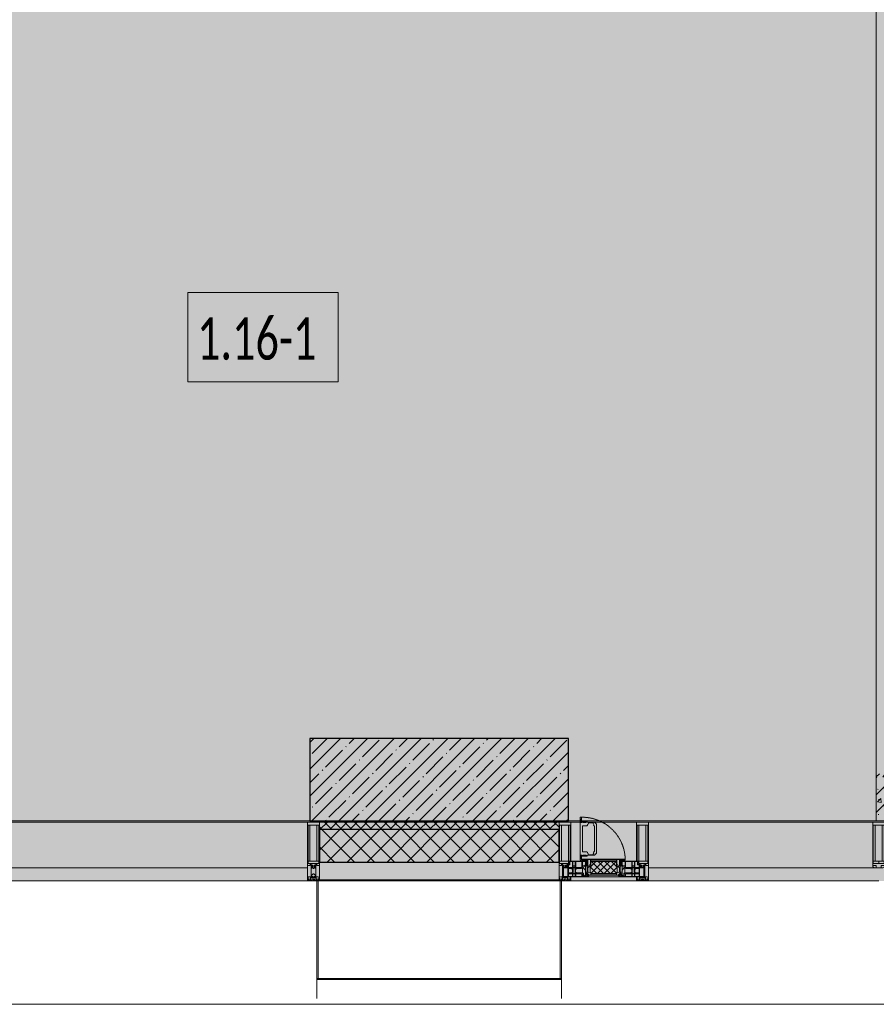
# Model space of a CAD drawing. Header units: millimetres. Extents: x -76220005 to 7466349, y -86687 to 22351.
# Tile 47 of 256: x 40593 to 44238, y -50259 to -46072. Entities that reach past the tile are written whole.
import ezdxf

# ---------------------------------------------------------------- set-up
doc = ezdxf.new("R2010")
doc.units = ezdxf.units.MM
doc.linetypes.add('-D1-02х01', pattern=[3, 2, -1])
for name, color, linetype, lineweight in [('_0', 7, 'Continuous', 13), ('A-010-A_ROOM', 7, 'Continuous', 18), ('A-200-M_WALL', 7, 'Continuous', 5), ('A-200-M_WALL_PAT', 7, 'Continuous', 5), ('A-214-M_CURT_WALL', 7, 'Continuous', 5), ('A-215-M_CURT_PANEL', 7, 'Continuous', 5), ('A-230-M_FLOOR', 7, 'Continuous', 5), ('A-280-M_COLUMN', 7, 'Continuous', 5), ('A-314-M_WINDOW', 7, 'Continuous', 5), ('S-280-M_COLUMN', 7, 'Continuous', 5), ('Z-060-M_DETAIL', 7, 'Continuous', 5), ('Ограждение', 7, 'Continuous', 5), ('Поручни', 7, 'Continuous', 5)]:
    doc.layers.add(name, color=color, linetype=linetype, lineweight=lineweight)
doc.styles.add('Calibri Light_2', font='Calibri light.ttf', dxfattribs={"width": 0.7, "height": 250})
pattern_1 = [(45, (36177.98, -48979.44), (-75.4342, 75.4342), [106.68, -17.78, 3.556, -17.78]), (45, (36177.98, -48904.05), (-75.4342, 75.4342), []), (50, (36177.98, -48979.44), (127.5292, -11.1576), [13.335, -146.685]), (355, (36177.98, -48979.44), (-24.6697, 133.74), [10.668, -117.348]), (100.451, (36188.6, -48980.37), (102.8597, 122.5818), [11.333, -124.663]), (46.184, (36177.98, -48943.88), (189.7552, -29.4304), [20.002, -220.027]), (96.636, (36193.79, -48946.33), (166.1822, 173.1996), [17, -186.995]), (351.184, (36177.98, -48943.88), (166.184, 173.1976), [16.002, -176.022]), (21, (36195.76, -48952.77), (106.1303, -71.586), [13.335, -146.685]), (326, (36195.76, -48952.77), (43.2619, 128.9318), [10.668, -117.348]), (71.451, (36204.6, -48958.73), (149.392, 57.345), [11.333, -124.663]), (37.5, (36177.975, -48979.436), (2.16223, 59.18836), [3.353, -112.573, 3.353, -115.773, -117.792]), (37.5, (36177.975, -48979.436), (2.16223, 59.18836), [-235.052, 3.353, -114.44]), (7.5, (36177.975, -48979.436), (46.77386, 70.12615), [3.353, -64.567, 3.353, -109.906, -44.894]), (7.5, (36177.975, -48979.436), (46.77386, 70.12615), [-181.178, 3.353, -41.542]), (327.5, (36138.326, -48979.436), (94.91367, -4.0101), [3.353, -41.097, 3.353, -135.331, -184.023]), (327.5, (36138.326, -48979.436), (94.91367, -4.0101), [-183.134, 3.353, -180.67]), (317.5, (36120.55, -48979.44), (103.6906, 17.7988), [3.353, -54.432, 3.353, -88.748, -130.683]), (317.5, (36120.55, -48979.44), (103.6906, 17.7988), [-149.885, 3.353, -127.33])]

# ---------------------------------------------------------------- blocks, each defined once
blk = doc.blocks.new('Rectangular Mullion - R_StandardFrame_50Wx250H-3726603-50_AS_Plan_10')
at = {"layer": 'A-214-M_CURT_WALL'}
blk.add_line((8045, -505), (7090, -505), dxfattribs=at)
blk = doc.blocks.new('A_PAN_Створка - 383мм-4625650-50_AS_Plan_10')
at = {"layer": 'A-215-M_CURT_PANEL'}
h = blk.add_hatch(dxfattribs=at)
h.set_pattern_fill('FP_17', color=256, style=0, pattern_type=2)
h.set_pattern_definition([(225, (6900, -754.981), (14.142136, -14.142136), []), (315, (6900, -754.981), (14.142136, 14.142136), [])])
h.paths.add_polyline_path([(-54.5, -31.8), (-54.9, -34.1), (-57.2, -36.4), (-57.2, -60.8), (-54.6, -63.4), (-53.6, -82.7), (54.6, -81.8), (54.6, -63.4), (57.2, -60.8), (57.2, -36.4), (54.9, -34.1), (54.5, -31.8), (52.5, -31.8)])
at = {"layer": 'A-314-M_WINDOW'}
for p, q in [((-67.9, -17), (-171, -17)), ((-171, -17), (-171, -57)), ((-171, -18.5), (-153.5, -18.5)), ((-153.5, -18.5), (-152, -20)), ((-152, -20), (-152, -73.5)), ((-150.5, -17), (-150.5, -29.4)), ((-132.4, -18.6), (-150.5, -18.6)), ((-150.5, -29.4), (-132.4, -29.4)), ((-150.5, -33.6), (-150.5, -68)), ((-136.3, -33.6), (-150.5, -33.6)), ((-137.2, -31), (-135.8, -35)), ((-132.5, -31), (-137.2, -31)), ((-132.1, -36.8), (-135.8, -35)), ((-132.5, -31.9), (-133.4, -33.7)), ((-133.4, -33.7), (-130.1, -35.3)), ((-132.5, -31.9), (-132.5, -31)), ((-132.4, -29.4), (-132.4, -18.6)), ((-132.1, -49), (-132.1, -36.8)), ((-131, -18.2), (-131, -29.5)), ((-120.8, -18.2), (-131, -18.2)), ((-131, -29.5), (-120.8, -29.5)), ((-131, -30.9), (-131, -33)), ((-120.8, -30.9), (-131, -30.9)), ((-129.4, -34.6), (-131, -33)), ((-130.1, -35.3), (-129.4, -34.6)), ((-130.1, -35.3), (-130.1, -50.4)), ((-122.4, -34.6), (-120.8, -33)), ((-121.7, -35.3), (-122.4, -34.6)), ((-118.4, -33.7), (-121.7, -35.3)), ((-121.7, -35.3), (-121.7, -50.4)), ((-120.8, -18.2), (-120.8, -29.5)), ((-120.8, -30.9), (-120.8, -33)), ((-119.7, -36.8), (-115.9, -35)), ((-119.7, -49), (-119.7, -36.8)), ((-119.3, -18.6), (-92.5, -18.6)), ((-119.3, -29.4), (-119.3, -18.6)), ((-92.5, -29.4), (-119.3, -29.4)), ((-119.3, -31), (-114.6, -31)), ((-119.3, -31.9), (-119.3, -31)), ((-119.3, -31.9), (-118.4, -33.7)), ((-114.6, -31), (-115.9, -35)), ((-94.1, -33.5), (-115.4, -33.5)), ((-89.9, -35.1), (-94.1, -33.5)), ((-92.5, -18.6), (-92.5, -29.4)), ((-90.8, -18.5), (-90.8, -29.4)), ((-87.3, -18.5), (-90.8, -18.5)), ((-90.8, -29.4), (-85.9, -29.4)), ((-89.9, -32.5), (-89.9, -35.1)), ((-85.9, -32.5), (-89.9, -32.5)), ((-89.9, -35.1), (-89.9, -50.9)), ((-87.3, -20.4), (-87.3, -18.5)), ((-87.3, -20.4), (-87.3, -21.9)), ((-84.8, -20.4), (-87.3, -20.4)), ((-87.3, -21.9), (-85.9, -21.9)), ((-85.9, -18.2), (-85.9, -20.4)), ((-75.9, -18.2), (-85.9, -18.2)), ((-85.9, -21.9), (-85.9, -29.4)), ((-85.9, -29.4), (-85.9, -32.5)), ((-83.4, -20.4), (-84.8, -20.4)), ((-70, -33.8), (-83.4, -20.4)), ((-78, -84), (-78, -23.5)), ((-78, -23.5), (-67.9, -23.5)), ((-78, -36.8), (-70, -36.8)), ((-78, -45.6), (-78, -36.8)), ((-75.9, -21.5), (-75.9, -18.2)), ((-75.9, -21.5), (-75.9, -23.5)), ((-74.9, -21.5), (-75.9, -21.5)), ((-75.9, -23.5), (-73, -23.5)), ((-74.9, -17.9), (-74.9, -21.5)), ((-68.9, -17.9), (-74.9, -17.9)), ((-67.2, -29.3), (-73, -23.5)), ((-61.4, -23.5), (-70, -32.1)), ((-70, -32.1), (-70, -62.5)), ((-70, -36.8), (-70, -33.8)), ((-68.9, -21.5), (-68.9, -17.9)), ((-67.9, -21.5), (-68.9, -21.5)), ((67.9, -17), (-67.9, -17)), ((-61.4, -23.5), (-67.9, -17)), ((-67.9, -17), (-67.9, -23.5)), ((-67.9, -17), (67.9, -17)), ((-67.9, -21.5), (-67.9, -23.5)), ((-67.9, -23.5), (-64.6, -26.8)), ((-67.9, -23.5), (-64.6, -26.8)), ((-64.6, -26.8), (-67.2, -29.3)), ((-64.6, -26.8), (-61.4, -23.5)), ((61.4, -23.5), (-61.4, -23.5)), ((67.9, -17), (61.4, -23.5)), ((70, -32.1), (61.4, -23.5)), ((61.4, -23.5), (64.6, -26.8)), ((67.9, -23.5), (64.6, -26.8)), ((64.6, -26.8), (67.9, -23.5)), ((64.6, -26.8), (67.2, -29.3)), ((67.2, -29.3), (73, -23.5)), ((67.9, -23.5), (67.9, -17)), ((171, -17), (67.9, -17)), ((67.9, -21.5), (67.9, -23.5)), ((67.9, -21.5), (68.9, -21.5)), ((67.9, -23.5), (78, -23.5)), ((68.9, -17.9), (74.9, -17.9)), ((68.9, -21.5), (68.9, -17.9)), ((70, -33.8), (83.4, -20.4)), ((70, -62.5), (70, -32.1)), ((70, -36.8), (70, -33.8)), ((78, -36.8), (70, -36.8)), ((75.9, -23.5), (73, -23.5)), ((74.9, -17.9), (74.9, -21.5)), ((74.9, -21.5), (75.9, -21.5)), ((75.9, -18.2), (85.9, -18.2)), ((75.9, -21.5), (75.9, -18.2)), ((75.9, -21.5), (75.9, -23.5)), ((78, -23.5), (78, -84)), ((78, -45.6), (78, -36.8)), ((83.4, -20.4), (84.8, -20.4)), ((84.8, -20.4), (87.3, -20.4)), ((85.9, -18.2), (85.9, -20.4)), ((85.9, -21.9), (85.9, -29.4)), ((87.3, -21.9), (85.9, -21.9)), ((85.9, -29.4), (85.9, -32.5)), ((90.8, -29.4), (85.9, -29.4)), ((85.9, -32.5), (89.9, -32.5)), ((87.3, -18.5), (90.8, -18.5)), ((87.3, -20.4), (87.3, -18.5)), ((87.3, -20.4), (87.3, -21.9)), ((89.9, -32.5), (89.9, -35.1)), ((89.9, -35.1), (94.1, -33.5)), ((89.9, -35.1), (89.9, -50.9)), ((90.8, -18.5), (90.8, -29.4)), ((92.5, -18.6), (92.5, -29.4)), ((119.3, -18.6), (92.5, -18.6)), ((92.5, -29.4), (119.3, -29.4)), ((94.1, -33.5), (115.4, -33.5)), ((114.6, -31), (115.9, -35)), ((119.3, -31), (114.6, -31)), ((119.7, -36.8), (115.9, -35)), ((119.3, -31.9), (118.4, -33.7)), ((118.4, -33.7), (121.7, -35.3)), ((119.3, -29.4), (119.3, -18.6)), ((119.3, -31.9), (119.3, -31)), ((119.7, -49), (119.7, -36.8)), ((120.8, -18.2), (120.8, -29.5)), ((120.8, -18.2), (131, -18.2)), ((131, -29.5), (120.8, -29.5)), ((120.8, -30.9), (120.8, -33)), ((120.8, -30.9), (131, -30.9)), ((122.4, -34.6), (120.8, -33)), ((121.7, -35.3), (122.4, -34.6)), ((121.7, -35.3), (121.7, -50.4)), ((129.4, -34.6), (131, -33)), ((130.1, -35.3), (129.4, -34.6)), ((133.4, -33.7), (130.1, -35.3)), ((130.1, -35.3), (130.1, -50.4)), ((131, -18.2), (131, -29.5)), ((131, -30.9), (131, -33)), ((132.1, -36.8), (135.8, -35)), ((132.1, -49), (132.1, -36.8)), ((132.4, -18.6), (150.5, -18.6)), ((132.4, -29.4), (132.4, -18.6)), ((150.5, -29.4), (132.4, -29.4)), ((132.5, -31), (137.2, -31)), ((132.5, -31.9), (132.5, -31)), ((132.5, -31.9), (133.4, -33.7)), ((137.2, -31), (135.8, -35)), ((136.3, -33.6), (150.5, -33.6)), ((150.5, -17), (150.5, -29.4)), ((150.5, -33.6), (150.5, -68)), ((153.5, -18.5), (152, -20)), ((152, -20), (152, -73.5)), ((171, -18.5), (153.5, -18.5)), ((171, -57), (171, -17)), ((-171, -55.5), (-152, -55.5)), ((-171, -57), (-156, -57)), ((-153, -60), (-153, -73.5)), ((-153, -73.5), (-150, -73.5)), ((-136.4, -52.4), (-150.5, -52.4)), ((-150.5, -56.6), (-132.4, -56.6)), ((-150.5, -68), (-143.5, -68)), ((-150.5, -69.5), (-150.5, -73.5)), ((-145, -69.5), (-150.5, -69.5)), ((-150, -73.5), (-150, -84)), ((-148.5, -81), (-148.5, -82.5)), ((-143.5, -81), (-148.5, -81)), ((-148.5, -82.5), (-132.4, -82.5)), ((-145, -69.5), (-145, -79.5)), ((-143.5, -68), (-143.5, -81)), ((-137.2, -54.8), (-135.8, -50.8)), ((-132.5, -54.8), (-137.2, -54.8)), ((-132.1, -49), (-135.8, -50.8)), ((-133.4, -52), (-130.1, -50.4)), ((-132.5, -53.8), (-133.4, -52)), ((-132.5, -53.8), (-132.5, -54.8)), ((-132.4, -56.6), (-132.4, -82.5)), ((-129.4, -51.1), (-131, -52.7)), ((-131, -55.1), (-131, -52.7)), ((-120.8, -55.1), (-131, -55.1)), ((-131, -56.5), (-131, -62.6)), ((-131, -56.5), (-120.8, -56.5)), ((-120.8, -62.6), (-131, -62.6)), ((-131, -64.6), (-120.8, -64.6)), ((-131, -82.5), (-131, -64.6)), ((-131, -82.5), (-120.8, -82.5)), ((-130.1, -50.4), (-129.4, -51.1)), ((-121.7, -50.4), (-122.4, -51.1)), ((-122.4, -51.1), (-120.8, -52.7)), ((-118.4, -52), (-121.7, -50.4)), ((-120.8, -55.1), (-120.8, -52.7)), ((-120.8, -56.5), (-120.8, -62.6)), ((-120.8, -82.5), (-120.8, -64.6)), ((-119.7, -49), (-115.9, -50.8)), ((-119.3, -53.8), (-118.4, -52)), ((-119.3, -53.8), (-119.3, -54.8)), ((-119.3, -54.8), (-114.6, -54.8)), ((-119.3, -56.6), (-119.3, -82.5)), ((-92.5, -56.6), (-119.3, -56.6)), ((-119.3, -82.5), (-92.5, -82.5)), ((-114.6, -54.8), (-115.9, -50.8)), ((-94.1, -52.5), (-115.3, -52.5)), ((-89.9, -50.9), (-94.1, -52.5)), ((-92.5, -56.6), (-92.5, -82.5)), ((-90.8, -56.6), (-85.9, -56.6)), ((-90.8, -62.7), (-90.8, -56.6)), ((-80.4, -62.7), (-90.8, -62.7)), ((-90.8, -64.6), (-90.8, -82.5)), ((-80.1, -64.6), (-90.8, -64.6)), ((-90.8, -82.5), (-79.5, -82.5)), ((-89.9, -52.2), (-89.9, -50.9)), ((-89.9, -52.2), (-88.6, -53.5)), ((-85.9, -53.5), (-88.6, -53.5)), ((-85.9, -53.5), (-78, -45.6)), ((-85.9, -56.6), (-85.9, -53.5)), ((-80.4, -61.1), (-80.4, -62.7)), ((-78, -61.1), (-80.4, -61.1)), ((-80.1, -66.1), (-80.1, -64.6)), ((-78, -66.1), (-80.1, -66.1)), ((-79.5, -80.6), (-78, -80.6)), ((-79.5, -82.5), (-79.5, -80.6)), ((-78, -66.1), (-78, -61.1)), ((-70, -62.5), (-73.9, -62.5)), ((-73.9, -62.5), (-73.9, -87.5)), ((73.9, -62.5), (70, -62.5)), ((73.9, -87.5), (73.9, -62.5)), ((85.9, -53.5), (78, -45.6)), ((78, -61.1), (80.4, -61.1)), ((78, -66.1), (78, -61.1)), ((78, -66.1), (80.1, -66.1)), ((79.5, -80.6), (78, -80.6)), ((79.5, -82.5), (79.5, -80.6)), ((90.8, -82.5), (79.5, -82.5)), ((80.1, -64.6), (90.8, -64.6)), ((80.1, -66.1), (80.1, -64.6)), ((80.4, -61.1), (80.4, -62.7)), ((80.4, -62.7), (90.8, -62.7)), ((85.9, -53.5), (88.6, -53.5)), ((85.9, -56.6), (85.9, -53.5)), ((90.8, -56.6), (85.9, -56.6)), ((89.9, -52.2), (88.6, -53.5)), ((89.9, -50.9), (94.1, -52.5)), ((89.9, -52.2), (89.9, -50.9)), ((90.8, -62.7), (90.8, -56.6)), ((90.8, -64.6), (90.8, -82.5)), ((92.5, -56.6), (119.3, -56.6)), ((92.5, -56.6), (92.5, -82.5)), ((119.3, -82.5), (92.5, -82.5)), ((94.1, -52.5), (115.3, -52.5)), ((114.6, -54.8), (115.9, -50.8)), ((119.3, -54.8), (114.6, -54.8)), ((119.7, -49), (115.9, -50.8)), ((118.4, -52), (121.7, -50.4)), ((119.3, -53.8), (118.4, -52)), ((119.3, -53.8), (119.3, -54.8)), ((119.3, -56.6), (119.3, -82.5)), ((122.4, -51.1), (120.8, -52.7)), ((120.8, -55.1), (120.8, -52.7)), ((120.8, -55.1), (131, -55.1)), ((120.8, -56.5), (120.8, -62.6)), ((131, -56.5), (120.8, -56.5)), ((120.8, -62.6), (131, -62.6)), ((120.8, -82.5), (120.8, -64.6)), ((131, -64.6), (120.8, -64.6)), ((131, -82.5), (120.8, -82.5)), ((121.7, -50.4), (122.4, -51.1)), ((130.1, -50.4), (129.4, -51.1)), ((129.4, -51.1), (131, -52.7)), ((133.4, -52), (130.1, -50.4)), ((131, -55.1), (131, -52.7)), ((131, -56.5), (131, -62.6)), ((131, -82.5), (131, -64.6)), ((132.1, -49), (135.8, -50.8)), ((150.5, -56.6), (132.4, -56.6)), ((132.4, -56.6), (132.4, -82.5)), ((148.5, -82.5), (132.4, -82.5)), ((132.5, -53.8), (133.4, -52)), ((132.5, -53.8), (132.5, -54.8)), ((132.5, -54.8), (137.2, -54.8)), ((137.2, -54.8), (135.8, -50.8)), ((136.4, -52.4), (150.5, -52.4)), ((143.5, -68), (143.5, -81)), ((150.5, -68), (143.5, -68)), ((143.5, -81), (148.5, -81)), ((145, -69.5), (150.5, -69.5)), ((145, -69.5), (145, -79.5)), ((148.5, -81), (148.5, -82.5)), ((150, -84), (150, -73.5)), ((150, -73.5), (153, -73.5)), ((150.5, -69.5), (150.5, -73.5)), ((171, -55.5), (152, -55.5)), ((153, -73.5), (153, -60)), ((156, -57), (171, -57)), ((-150, -84), (-78, -84)), ((-73.9, -87.5), (-91.5, -87.5)), ((-91.5, -87.5), (-91.5, -92)), ((-91.5, -92), (91.5, -92)), ((-78, -84), (-85, -84)), ((-85, -84), (-85, -87.5)), ((-85, -87.5), (-78, -87.5)), ((-78, -87.5), (-78, -84)), ((-78, -84), (-73.9, -84)), ((73.9, -84), (78, -84)), ((91.5, -87.5), (73.9, -87.5)), ((78, -87.5), (78, -84)), ((78, -84), (85, -84)), ((78, -84), (150, -84)), ((85, -87.5), (78, -87.5)), ((85, -84), (85, -87.5)), ((91.5, -92), (91.5, -87.5))]:
    blk.add_line(p, q, dxfattribs=at)
for centre, start, end in [((-156, -60), 0, 90), ((156, -60), 90, 180)]:
    blk.add_arc(centre, 3, start, end, dxfattribs=at)
at = {"layer": 'A-314-M_WINDOW', "linetype": '-D1-02х01'}
blk.add_arc((91.4, -87.5), 183, 181.4091, 271.1445, dxfattribs=at)
at = {"layer": 'Z-060-M_DETAIL'}
for p, q in [((-70, -32.1), (-61.4, -23.5)), ((-70, -62.5), (-70, -32.1)), ((-67.8, -38.3), (-65.7, -37.4)), ((-67.8, -55.7), (-67.8, -38.3)), ((-65.7, -37.4), (-60.8, -34.7)), ((61.4, -23.5), (-61.4, -23.5)), ((-60.8, -34.7), (-57.3, -35.9)), ((-55.2, -33.8), (-57.3, -35.9)), ((-54.9, -34.1), (-57.2, -36.4)), ((-57.2, -36.4), (-57.2, -60.8)), ((-55.2, -33.8), (-54.8, -31.5)), ((-54.9, -25.8), (-53.9, -24.8)), ((-54.9, -29.5), (-54.9, -25.8)), ((-53.9, -30.5), (-54.9, -29.5)), ((-54.5, -31.8), (-54.9, -34.1)), ((0, -31.5), (-54.8, -31.5)), ((54.5, -31.8), (-54.5, -31.8)), ((-53.9, -24.8), (53.9, -24.8)), ((53.9, -30.5), (-53.9, -30.5)), ((0, -31.5), (54.8, -31.5)), ((54.9, -25.8), (53.9, -24.8)), ((53.9, -30.5), (54.9, -29.5)), ((54.9, -34.1), (54.5, -31.8)), ((55.2, -33.8), (54.8, -31.5)), ((54.9, -29.5), (54.9, -25.8)), ((57.2, -36.4), (54.9, -34.1)), ((55.2, -33.8), (57.3, -35.9)), ((57.2, -60.8), (57.2, -36.4)), ((60.8, -34.7), (57.3, -35.9)), ((65.7, -37.4), (60.8, -34.7)), ((70, -32.1), (61.4, -23.5)), ((67.8, -38.3), (65.7, -37.4)), ((67.8, -55.7), (67.8, -38.3)), ((70, -62.5), (70, -32.1)), ((-73.9, -62.5), (-70, -62.5)), ((-73.9, -87.5), (-73.9, -62.5)), ((-69.4, -66.5), (-73.9, -66.5)), ((-73.9, -81.5), (-69.4, -81.5)), ((-69.4, -81.5), (-69.4, -66.5)), ((-61.7, -62.5), (-67.9, -62.5)), ((-67.9, -62.5), (-67.9, -89.3)), ((-66, -56.5), (-67.8, -55.7)), ((-66, -56.5), (-62, -59.1)), ((-62, -59.1), (-60.7, -61)), ((-61.7, -64.9), (-61.7, -62.5)), ((-60.1, -67.7), (-61.7, -64.9)), ((-60.7, -61), (-57.4, -61)), ((-56.4, -67.7), (-60.1, -67.7)), ((-57.4, -61), (-54.9, -63.5)), ((-57.2, -60.8), (-54.6, -63.4)), ((-56.4, -89.4), (-56.4, -67.7)), ((-54.9, -63.5), (-54.9, -81.9)), ((-54.9, -81.9), (-53.8, -83)), ((-54.6, -63.4), (-54.6, -81.8)), ((-54.6, -81.8), (-53.6, -82.7)), ((53.8, -83), (-53.8, -83)), ((-53.6, -82.7), (53.6, -82.7)), ((53.6, -82.7), (54.6, -81.8)), ((54.9, -81.9), (53.8, -83)), ((54.6, -63.4), (57.2, -60.8)), ((54.6, -81.8), (54.6, -63.4)), ((57.4, -61), (54.9, -63.5)), ((54.9, -63.5), (54.9, -81.9)), ((56.4, -67.7), (60.1, -67.7)), ((56.4, -89.4), (56.4, -67.7)), ((60.7, -61), (57.4, -61)), ((60.1, -67.7), (61.7, -64.9)), ((62, -59.1), (60.7, -61)), ((61.7, -62.5), (67.9, -62.5)), ((61.7, -64.9), (61.7, -62.5)), ((66, -56.5), (62, -59.1)), ((66, -56.5), (67.8, -55.7)), ((67.9, -62.5), (67.9, -89.3)), ((69.4, -66.5), (73.9, -66.5)), ((69.4, -81.5), (69.4, -66.5)), ((73.9, -81.5), (69.4, -81.5)), ((73.9, -62.5), (70, -62.5)), ((73.9, -87.5), (73.9, -62.5)), ((-91.5, -87.5), (-73.9, -87.5)), ((-91.5, -92), (-91.5, -87.5)), ((-91.5, -92), (91.5, -92)), ((-83.4, -90.3), (-83.4, -87.5)), ((-83.4, -90.3), (-69.4, -90.3)), ((-69.4, -85.5), (-73.9, -85.5)), ((-69.4, -90.3), (-69.4, -85.5)), ((-67.9, -89.3), (-66.9, -90.3)), ((-66.9, -90.3), (-57.4, -90.3)), ((-57.4, -90.3), (-56.4, -89.4)), ((-54.9, -85.6), (-53.9, -84.6)), ((-54.9, -89.3), (-54.9, -85.6)), ((-53.9, -90.3), (-54.9, -89.3)), ((-53.9, -84.6), (53.9, -84.6)), ((53.9, -90.3), (-53.9, -90.3)), ((54.9, -85.6), (53.9, -84.6)), ((53.9, -90.3), (54.9, -89.3)), ((54.9, -89.3), (54.9, -85.6)), ((57.4, -90.3), (56.4, -89.4)), ((66.9, -90.3), (57.4, -90.3)), ((67.9, -89.3), (66.9, -90.3)), ((69.4, -85.5), (73.9, -85.5)), ((69.4, -90.3), (69.4, -85.5)), ((83.4, -90.3), (69.4, -90.3)), ((91.5, -87.5), (73.9, -87.5)), ((83.4, -90.3), (83.4, -87.5)), ((91.5, -92), (91.5, -87.5))]:
    blk.add_line(p, q, dxfattribs=at)
at = {"layer": 'Z-060-M_DETAIL', "color": 9, "true_color": 0xc8c8c8}
for p, q in [((39.7, -109), (31.1, -117.6)), ((31.1, -117.6), (31.1, -240.4)), ((41.4, -123.8), (39.1, -124.2)), ((39.1, -179), (39.1, -124.2)), ((70.1, -109), (39.7, -109)), ((41.4, -123.8), (43.5, -121.7)), ((45, -113.3), (42.3, -118.2)), ((42.3, -118.2), (43.5, -121.7)), ((45.9, -111.2), (45, -113.3)), ((63.3, -111.2), (45.9, -111.2)), ((64.1, -113), (63.3, -111.2)), ((64.1, -113), (66.7, -117)), ((66.7, -117), (68.6, -118.3)), ((68.6, -118.3), (68.6, -121.6)), ((68.6, -121.6), (71.1, -124.1)), ((70.1, -105.1), (70.1, -109)), ((95.1, -105.1), (70.1, -105.1)), ((71.1, -124.1), (89.5, -124.1)), ((74.1, -109.6), (74.1, -105.1)), ((89.1, -109.6), (74.1, -109.6)), ((89.1, -105.1), (89.1, -109.6)), ((89.5, -124.1), (90.6, -125.2)), ((90.6, -125.2), (90.6, -232.8)), ((93.1, -109.6), (93.1, -105.1)), ((97.9, -109.6), (93.1, -109.6)), ((95.1, -87.5), (95.1, -105.1)), ((99.6, -87.5), (95.1, -87.5)), ((97.9, -95.6), (95.1, -95.6)), ((97.9, -95.6), (97.9, -109.6)), ((99.6, -270.5), (99.6, -87.5)), ((39.1, -179), (39.1, -233.8)), ((39.7, -249), (31.1, -240.4)), ((41.4, -234.2), (39.1, -233.8)), ((70.1, -249), (39.7, -249)), ((41.4, -234.2), (43.5, -236.3)), ((42.3, -239.8), (43.5, -236.3)), ((45, -244.7), (42.3, -239.8)), ((45.9, -246.8), (45, -244.7)), ((63.3, -246.8), (45.9, -246.8)), ((64.1, -245), (63.3, -246.8)), ((64.1, -245), (66.7, -241)), ((66.7, -241), (68.6, -239.7)), ((68.6, -236.4), (71.1, -233.9)), ((68.6, -239.7), (68.6, -236.4)), ((70.1, -252.9), (70.1, -249)), ((71.1, -233.9), (89.5, -233.9)), ((74.1, -248.4), (74.1, -252.9)), ((89.1, -248.4), (74.1, -248.4)), ((89.1, -252.9), (89.1, -248.4)), ((89.5, -233.9), (90.6, -232.8)), ((93.1, -248.4), (93.1, -252.9)), ((97.9, -248.4), (93.1, -248.4)), ((97.9, -262.4), (97.9, -248.4)), ((95.1, -252.9), (70.1, -252.9)), ((95.1, -270.5), (95.1, -252.9)), ((97.9, -262.4), (95.1, -262.4)), ((99.6, -270.5), (95.1, -270.5))]:
    blk.add_line(p, q, dxfattribs=at)
blk = doc.blocks.new('Rectangular Mullion - R_StandardFrame_50Wx250H-V7-50_AS_Plan_10')
at = {"layer": 'A-214-M_CURT_WALL'}
for p, q in [((34660, -505), (34700.4, -505)), ((34729.9, -505), (34940, -505)), ((34660, -755), (34940, -755))]:
    blk.add_line(p, q, dxfattribs=at)
blk = doc.blocks.new('Rectangular Mullion - 50Wx250H-V1-50_AS_Plan_10')
at = {"layer": 'Z-060-M_DETAIL'}
for p, q in [((-25, 84), (-25, 250)), ((-25, 250), (0, 250)), ((-23, 237.3), (0, 237.3)), ((-23, 237.3), (-23, 84)), ((-14.9, 84), (-14.9, 237.3)), ((25, 250), (0, 250)), ((23, 237.3), (0, 237.3)), ((14.9, 84), (14.9, 237.3)), ((23, 237.3), (23, 73.6)), ((25, 65.2), (25, 250)), ((0, 84), (-15, 84)), ((0, 84), (23, 84)), ((-0.5, 73.6), (-15, 73.6)), ((-10, 71.3), (-12, 71.3)), ((-10, 57.4), (-10, 71.3)), ((-7, 65.2), (-5.9, 67.3)), ((-7, 65.2), (-7, 57)), ((-4.1, 67.3), (-5.9, 67.3)), ((-4.1, 67.3), (-2.9, 65.1)), ((-2.9, 65.1), (-2.9, 57)), ((0.5, 73.6), (23, 73.6)), ((4.1, 67.3), (2.9, 65.1)), ((2.9, 65.1), (2.9, 57)), ((4.1, 67.3), (5.9, 67.3)), ((7, 65.2), (5.9, 67.3)), ((7, 65.2), (7, 54.7)), ((8.7, 53), (7, 54.7)), ((8.7, 53), (10, 53)), ((10, 71.3), (14, 71.3)), ((10, 53), (10, 71.3)), ((10, 53), (10, 17)), ((14, 71.3), (14, 65.2)), ((14, 65.2), (25, 65.2)), ((-23.8, 14.6), (-25, 14.2)), ((-25, 0), (-25, 14.2)), ((-23.8, 17), (-23.8, 14.6)), ((-22.5, 10.6), (-23.8, 14.6)), ((-22.5, 10.6), (-23.7, 9.9)), ((-23.7, 1.3), (-23.7, 9.9)), ((-23.7, 1.3), (-11.8, 1.3)), ((-23.2, 10.2), (-22.5, 8)), ((-22.5, 8), (-22.5, 4.5)), ((-21.3, 4.5), (-22.5, 4.5)), ((-22.3, 17), (-22.3, 16)), ((-22.3, 16), (-21.3, 16)), ((-19.9, 17), (-21.3, 16)), ((-21.3, 4.5), (-21.3, 6.5)), ((-21.3, 6.5), (-14.2, 6.5)), ((-7.4, 16.6), (-18.4, 16.6)), ((-14.2, 6.5), (-14.2, 4.5)), ((-13.2, 4.5), (-14.2, 4.5)), ((-13.2, 4.5), (-12.2, 7.2)), ((-12.7, 7.6), (-11.3, 11.4)), ((-12.7, 7.6), (-11.8, 6.9)), ((-12.2, 9), (-12.2, 14.8)), ((-12.2, 14.8), (0, 14.8)), ((-11.8, 1.3), (-11.8, 6.9)), ((-10.5, 11.2), (-11.3, 11.4)), ((-10.5, 1.5), (-10.5, 11.2)), ((-4.8, 1.5), (-10.5, 1.5)), ((0, 8), (-4.8, 8)), ((-4.8, 1.5), (-4.8, 8)), ((-2.6, 16.8), (0, 16.8)), ((2.6, 16.8), (0, 16.8)), ((0, 14.8), (0, 16.8)), ((0, 14.8), (0, 16.8)), ((12.2, 14.8), (0, 14.8)), ((0, 0), (0, 8)), ((0, 8), (4.8, 8)), ((0, 0), (0, 8)), ((4.8, 1.5), (4.8, 8)), ((4.8, 1.5), (10.5, 1.5)), ((8.5, 23), (6, 25.5)), ((6, 18), (7.4, 18)), ((7.4, 18), (7.4, 16.6)), ((7.4, 16.6), (18.4, 16.6)), ((7.5, 18.5), (8.5, 18.5)), ((7.5, 17), (7.5, 18.5)), ((10, 17), (7.5, 17)), ((8.5, 18.5), (8.5, 23)), ((10.5, 11.2), (11.3, 11.4)), ((10.5, 1.5), (10.5, 11.2)), ((12.7, 7.6), (11.3, 11.4)), ((12.7, 7.6), (11.8, 6.9)), ((11.8, 1.3), (11.8, 6.9)), ((23.7, 1.3), (11.8, 1.3)), ((12.2, 9), (12.2, 14.8)), ((13.2, 4.5), (12.2, 7.2)), ((13.2, 4.5), (14.2, 4.5)), ((21.3, 6.5), (14.2, 6.5)), ((14.2, 6.5), (14.2, 4.5)), ((18.4, 16.6), (19, 17.6)), ((19, 17.6), (21.3, 16)), ((22.3, 16), (21.3, 16)), ((21.3, 4.5), (21.3, 6.5)), ((21.3, 4.5), (22.5, 4.5)), ((22.3, 17), (22.3, 16)), ((22.3, 17), (23.8, 17)), ((22.5, 10.6), (23.8, 14.6)), ((22.5, 10.6), (23.7, 9.9)), ((23.2, 10.2), (22.5, 8)), ((22.5, 8), (22.5, 4.5)), ((23.7, 1.3), (23.7, 9.9)), ((23.8, 17), (23.8, 14.6)), ((23.8, 14.6), (25, 14.2)), ((25, 0), (25, 14.2)), ((-25, 0), (0, 0)), ((25, 0), (0, 0))]:
    blk.add_line(p, q, dxfattribs=at)
for centre, start, end in [((-0.5, 73.1), 360, 90), ((0.5, 73.1), 90, 180)]:
    blk.add_arc(centre, 0.5, start, end, dxfattribs=at)
blk = doc.blocks.new('Rectangular Mullion - R_StandardFrame_50Wx250H-4276368-50_AS_Plan_10')
at = {"layer": 'A-214-M_CURT_WALL', "lineweight": 9}
for p, q in [((-25, -17), (-25, 0)), ((-25, 0), (25, 0)), ((25, 0), (25, -250)), ((-25, -250), (-25, -84)), ((25, -250), (-25, -250))]:
    blk.add_line(p, q, dxfattribs=at)
blk = doc.blocks.new('System Panel - A_PAN_Glass-3811965-50_AS_Plan_10')
at = {"layer": 'A-215-M_CURT_PANEL'}
for p, q in [((825, 55), (-825, 55)), ((-825, 55), (-825, 0)), ((825, 0), (825, 55)), ((-825, 0), (825, 0))]:
    blk.add_line(p, q, dxfattribs=at)
blk = doc.blocks.new('Rectangular Mullion - R_StandardFrame_50Wx250H-3725449-50_AS_Plan_10')
at = {"layer": 'A-214-M_CURT_WALL'}
blk.add_line((33540, -505), (31890, -505), dxfattribs=at)
blk = doc.blocks.new('Rectangular Mullion - 50Wx250H-2623690-50_AS_Plan_10')
at = {"layer": 'Z-060-M_DETAIL'}
for p, q in [((-25, 65.2), (-25, 250)), ((-25, 250), (0, 250)), ((-23, 237.3), (0, 237.3)), ((-23, 237.3), (-23, 73.6)), ((-14.9, 84), (-14.9, 237.3)), ((25, 250), (0, 250)), ((23, 237.3), (0, 237.3)), ((14.9, 84), (14.9, 237.3)), ((23, 237.3), (23, 73.6)), ((25, 65.2), (25, 250)), ((0, 84), (-23, 84)), ((0, 84), (23, 84)), ((-14, 65.2), (-25, 65.2)), ((-0.5, 73.6), (-23, 73.6)), ((-14, 71.3), (-14, 65.2)), ((-10, 71.3), (-14, 71.3)), ((-10, 53), (-10, 71.3)), ((-8.7, 53), (-10, 53)), ((-10, 53), (-10, 17)), ((-8.7, 53), (-7, 54.7)), ((-7, 65.2), (-5.9, 67.3)), ((-7, 65.2), (-7, 54.7)), ((-4.1, 67.3), (-5.9, 67.3)), ((-4.1, 67.3), (-2.9, 65.1)), ((-2.9, 65.1), (-2.9, 54.6)), ((-1.3, 53), (-2.9, 54.6)), ((0, 53), (-1.3, 53)), ((0, 53), (1.3, 53)), ((0.5, 73.6), (23, 73.6)), ((1.3, 53), (2.9, 54.6)), ((4.1, 67.3), (2.9, 65.1)), ((2.9, 65.1), (2.9, 54.6)), ((4.1, 67.3), (5.9, 67.3)), ((7, 65.2), (5.9, 67.3)), ((7, 65.2), (7, 54.7)), ((8.7, 53), (7, 54.7)), ((8.7, 53), (10, 53)), ((10, 71.3), (14, 71.3)), ((10, 53), (10, 71.3)), ((10, 53), (10, 17)), ((14, 71.3), (14, 65.2)), ((14, 65.2), (25, 65.2)), ((-23.8, 14.6), (-25, 14.2)), ((-25, 0), (-25, 14.2)), ((-22.3, 17), (-23.8, 17)), ((-23.8, 17), (-23.8, 14.6)), ((-22.5, 10.6), (-23.8, 14.6)), ((-22.5, 10.6), (-23.7, 9.9)), ((-23.7, 1.3), (-23.7, 9.9)), ((-23.7, 1.3), (-11.8, 1.3)), ((-23.2, 10.2), (-22.5, 8)), ((-22.5, 8), (-22.5, 4.5)), ((-21.3, 4.5), (-22.5, 4.5)), ((-22.3, 17), (-22.3, 16)), ((-22.3, 16), (-21.3, 16)), ((-19, 17.6), (-21.3, 16)), ((-21.3, 4.5), (-21.3, 6.5)), ((-21.3, 6.5), (-14.2, 6.5)), ((-18.4, 16.6), (-19, 17.6)), ((-7.4, 16.6), (-18.4, 16.6)), ((-14.2, 6.5), (-14.2, 4.5)), ((-13.2, 4.5), (-14.2, 4.5)), ((-13.2, 4.5), (-12.2, 7.2)), ((-12.7, 7.6), (-11.3, 11.4)), ((-12.7, 7.6), (-11.8, 6.9)), ((-12.2, 9), (-12.2, 14.8)), ((-12.2, 14.8), (0, 14.8)), ((-11.8, 1.3), (-11.8, 6.9)), ((-10.5, 11.2), (-11.3, 11.4)), ((-10.5, 1.5), (-10.5, 11.2)), ((-4.8, 1.5), (-10.5, 1.5)), ((-10, 17), (-7.5, 17)), ((-8.5, 23), (-1.5, 30)), ((-8.5, 18.5), (-8.5, 23)), ((-7.5, 18.5), (-8.5, 18.5)), ((-7.5, 17), (-7.5, 18.5)), ((-7.4, 18), (-7.4, 16.6)), ((-2.6, 18), (-7.4, 18)), ((0, 8), (-4.8, 8)), ((-4.8, 1.5), (-4.8, 8)), ((-2.6, 18), (-2.6, 16.8)), ((-2.6, 16.8), (0, 16.8)), ((-1.5, 30), (0, 30)), ((1.5, 30), (0, 30)), ((2.6, 16.8), (0, 16.8)), ((0, 14.8), (0, 16.8)), ((0, 14.8), (0, 16.8)), ((12.2, 14.8), (0, 14.8)), ((0, 0), (0, 8)), ((0, 8), (4.8, 8)), ((0, 0), (0, 8)), ((8.5, 23), (1.5, 30)), ((2.6, 18), (2.6, 16.8)), ((2.6, 18), (7.4, 18)), ((4.8, 1.5), (4.8, 8)), ((4.8, 1.5), (10.5, 1.5)), ((7.4, 18), (7.4, 16.6)), ((7.4, 16.6), (18.4, 16.6)), ((7.5, 18.5), (8.5, 18.5)), ((7.5, 17), (7.5, 18.5)), ((10, 17), (7.5, 17)), ((8.5, 18.5), (8.5, 23)), ((10.5, 11.2), (11.3, 11.4)), ((10.5, 1.5), (10.5, 11.2)), ((12.7, 7.6), (11.3, 11.4)), ((12.7, 7.6), (11.8, 6.9)), ((11.8, 1.3), (11.8, 6.9)), ((23.7, 1.3), (11.8, 1.3)), ((12.2, 9), (12.2, 14.8)), ((13.2, 4.5), (12.2, 7.2)), ((13.2, 4.5), (14.2, 4.5)), ((21.3, 6.5), (14.2, 6.5)), ((14.2, 6.5), (14.2, 4.5)), ((18.4, 16.6), (19, 17.6)), ((19, 17.6), (21.3, 16)), ((22.3, 16), (21.3, 16)), ((21.3, 4.5), (21.3, 6.5)), ((21.3, 4.5), (22.5, 4.5)), ((22.3, 17), (22.3, 16)), ((22.3, 17), (23.8, 17)), ((22.5, 10.6), (23.8, 14.6)), ((22.5, 10.6), (23.7, 9.9)), ((23.2, 10.2), (22.5, 8)), ((22.5, 8), (22.5, 4.5)), ((23.7, 1.3), (23.7, 9.9)), ((23.8, 17), (23.8, 14.6)), ((23.8, 14.6), (25, 14.2)), ((25, 0), (25, 14.2)), ((-25, 0), (0, 0)), ((25, 0), (0, 0))]:
    blk.add_line(p, q, dxfattribs=at)
for centre, start, end in [((-0.5, 73.1), 360, 90), ((0.5, 73.1), 90, 180)]:
    blk.add_arc(centre, 0.5, start, end, dxfattribs=at)
blk = doc.blocks.new('Rectangular Mullion - R_StandardFrame_50Wx250H-3812575-50_AS_Plan_10')
at = {"layer": 'A-214-M_CURT_WALL', "lineweight": 9}
for p, q in [((-50, -250), (-50, 0)), ((-50, 0), (0, 0)), ((0, 0), (0, -250)), ((0, -250), (-50, -250))]:
    blk.add_line(p, q, dxfattribs=at)
blk = doc.blocks.new('Rectangular Mullion - 50Wx250H-3156125-50_AS_Plan_10')
at = {"layer": 'Z-060-M_DETAIL'}
for p, q in [((0, 250), (-25, 250)), ((-25, 250), (-25, 237.3)), ((-25, 65.2), (-25, 250)), ((-25, 250), (0, 250)), ((-23, 237.3), (0, 237.3)), ((-23, 237.3), (0, 237.3)), ((-23, 237.3), (-23, 73.6)), ((0, 237.3), (-14.9, 237.3)), ((-14.9, 237.3), (-14.9, 84)), ((-14.9, 84), (-14.9, 237.3)), ((25, 250), (0, 250)), ((25, 250), (0, 250)), ((14.9, 237.3), (0, 237.3)), ((0, 237.3), (23, 237.3)), ((23, 237.3), (0, 237.3)), ((14.9, 84), (14.9, 237.3)), ((14.9, 84), (14.9, 237.3)), ((23, 237.3), (23, 73.6)), ((25, 237.3), (25, 250)), ((25, 65.2), (25, 250)), ((0, 84), (-23, 84)), ((-23, 84), (-23, 73.6)), ((0, 84), (-23, 84)), ((-14.9, 84), (0, 84)), ((0, 84), (14.9, 84)), ((23, 84), (0, 84)), ((0, 84), (0, 73.6)), ((0, 84), (23, 84)), ((0, 73.6), (0, 84)), ((23, 73.6), (23, 84)), ((-25, 73.6), (-25, 65.2)), ((-25, 65.2), (-25, 60.2)), ((-10, 65.2), (-25, 65.2)), ((-25, 65.2), (-25, 60.2)), ((-25, 65.2), (-10, 65.2)), ((-10, 65.2), (-25, 65.2)), ((-23, 73.6), (0, 73.6)), ((0, 73.6), (-23, 73.6)), ((-0.5, 73.6), (-23, 73.6)), ((-10, 55), (-14, 55)), ((-14, 55), (-10, 55)), ((-10, 55), (-10, 65.2)), ((-10, 65.2), (-10, 55)), ((-10, 55), (-10, 65.2)), ((-10, 55), (0, 55)), ((0, 55), (-10, 55)), ((0, 73.6), (23, 73.6)), ((23, 73.6), (0, 73.6)), ((0, 55), (10, 55)), ((0, 55), (10, 55)), ((0.5, 73.6), (23, 73.6)), ((10, 65.2), (10, 55)), ((25, 65.2), (10, 65.2)), ((10, 55), (10, 65.2)), ((10, 65.2), (25, 65.2)), ((10, 65.2), (25, 65.2)), ((10, 55), (10, 65.2)), ((10, 55), (14, 55)), ((10, 55), (14, 55)), ((25, 65.2), (25, 73.6)), ((25, 65.2), (25, 60.2)), ((25, 60.2), (25, 65.2))]:
    blk.add_line(p, q, dxfattribs=at)
for centre, start, end in [((-14, 69.1), 218.9723, 270), ((-14, 69.1), 218.9723, 270), ((-14, 69.1), 218.9723, 270), ((14, 69.1), 270, 321.0277), ((14, 69.1), 270, 321.0277), ((14, 69.1), 270, 321.0277)]:
    blk.add_arc(centre, 14.1, start, end, dxfattribs=at)
blk = doc.blocks.new('Rectangular Mullion - 50Wx250H-V51-50_AS_Plan_10')
at = {"layer": 'Z-060-M_DETAIL'}
for p, q in [((-25, 65.2), (-25, 250)), ((-25, 250), (0, 250)), ((-23, 237.3), (0, 237.3)), ((-23, 237.3), (-23, 73.6)), ((-14.9, 84), (-14.9, 237.3)), ((25, 250), (0, 250)), ((23, 237.3), (0, 237.3)), ((14.9, 84), (14.9, 237.3)), ((23, 237.3), (23, 84)), ((25, 84), (25, 250)), ((0, 84), (-23, 84)), ((0, 84), (15, 84)), ((-14, 65.2), (-25, 65.2)), ((-0.5, 73.6), (-23, 73.6)), ((-14, 71.3), (-14, 65.2)), ((-10, 71.3), (-14, 71.3)), ((-10, 53), (-10, 71.3)), ((-8.7, 53), (-10, 53)), ((-10, 53), (-10, 17)), ((-8.7, 53), (-7, 54.7)), ((-7, 65.2), (-5.9, 67.3)), ((-7, 65.2), (-7, 54.7)), ((-4.1, 67.3), (-5.9, 67.3)), ((-4.1, 67.3), (-2.9, 65.1)), ((-2.9, 65.1), (-2.9, 57)), ((0.5, 73.6), (15, 73.6)), ((4.1, 67.3), (2.9, 65.1)), ((2.9, 65.1), (2.9, 57)), ((4.1, 67.3), (5.9, 67.3)), ((7, 65.2), (5.9, 67.3)), ((7, 65.2), (7, 57)), ((10, 71.3), (12, 71.3)), ((10, 57.4), (10, 71.3)), ((-23.8, 14.6), (-25, 14.2)), ((-25, 0), (-25, 14.2)), ((-22.3, 17), (-23.8, 17)), ((-23.8, 17), (-23.8, 14.6)), ((-22.5, 10.6), (-23.8, 14.6)), ((-22.5, 10.6), (-23.7, 9.9)), ((-23.7, 1.3), (-23.7, 9.9)), ((-23.7, 1.3), (-11.8, 1.3)), ((-23.2, 10.2), (-22.5, 8)), ((-22.5, 8), (-22.5, 4.5)), ((-21.3, 4.5), (-22.5, 4.5)), ((-22.3, 17), (-22.3, 16)), ((-22.3, 16), (-21.3, 16)), ((-19, 17.6), (-21.3, 16)), ((-21.3, 4.5), (-21.3, 6.5)), ((-21.3, 6.5), (-14.2, 6.5)), ((-18.4, 16.6), (-19, 17.6)), ((-7.4, 16.6), (-18.4, 16.6)), ((-14.2, 6.5), (-14.2, 4.5)), ((-13.2, 4.5), (-14.2, 4.5)), ((-13.2, 4.5), (-12.2, 7.2)), ((-12.7, 7.6), (-11.3, 11.4)), ((-12.7, 7.6), (-11.8, 6.9)), ((-12.2, 9), (-12.2, 14.8)), ((-12.2, 14.8), (0, 14.8)), ((-11.8, 1.3), (-11.8, 6.9)), ((-10.5, 11.2), (-11.3, 11.4)), ((-10.5, 1.5), (-10.5, 11.2)), ((-4.8, 1.5), (-10.5, 1.5)), ((-10, 17), (-7.5, 17)), ((-8.5, 23), (-6, 25.5)), ((-8.5, 18.5), (-8.5, 23)), ((-7.5, 18.5), (-8.5, 18.5)), ((-7.5, 17), (-7.5, 18.5)), ((-7.4, 18), (-7.4, 16.6)), ((-6, 18), (-7.4, 18)), ((0, 8), (-4.8, 8)), ((-4.8, 1.5), (-4.8, 8)), ((-2.6, 16.8), (0, 16.8)), ((2.6, 16.8), (0, 16.8)), ((0, 14.8), (0, 16.8)), ((0, 14.8), (0, 16.8)), ((12.2, 14.8), (0, 14.8)), ((0, 0), (0, 8)), ((0, 8), (4.8, 8)), ((0, 0), (0, 8)), ((4.8, 1.5), (4.8, 8)), ((4.8, 1.5), (10.5, 1.5)), ((7.4, 16.6), (18.4, 16.6)), ((10.5, 11.2), (11.3, 11.4)), ((10.5, 1.5), (10.5, 11.2)), ((12.7, 7.6), (11.3, 11.4)), ((12.7, 7.6), (11.8, 6.9)), ((11.8, 1.3), (11.8, 6.9)), ((23.7, 1.3), (11.8, 1.3)), ((12.2, 9), (12.2, 14.8)), ((13.2, 4.5), (12.2, 7.2)), ((13.2, 4.5), (14.2, 4.5)), ((21.3, 6.5), (14.2, 6.5)), ((14.2, 6.5), (14.2, 4.5)), ((19.9, 17), (21.3, 16)), ((22.3, 16), (21.3, 16)), ((21.3, 4.5), (21.3, 6.5)), ((21.3, 4.5), (22.5, 4.5)), ((22.3, 17), (22.3, 16)), ((22.5, 10.6), (23.8, 14.6)), ((22.5, 10.6), (23.7, 9.9)), ((23.2, 10.2), (22.5, 8)), ((22.5, 8), (22.5, 4.5)), ((23.7, 1.3), (23.7, 9.9)), ((23.8, 17), (23.8, 14.6)), ((23.8, 14.6), (25, 14.2)), ((25, 0), (25, 14.2)), ((-25, 0), (0, 0)), ((25, 0), (0, 0))]:
    blk.add_line(p, q, dxfattribs=at)
for centre, start, end in [((-0.5, 73.1), 360, 90), ((0.5, 73.1), 90, 180)]:
    blk.add_arc(centre, 0.5, start, end, dxfattribs=at)
blk = doc.blocks.new('Rectangular Mullion - R_StandardFrame_50Wx250H-4276984-50_AS_Plan_10')
at = {"layer": 'A-214-M_CURT_WALL', "lineweight": 9}
for p, q in [((0, 0), (-50, 0)), ((-50, 0), (-50, -17)), ((0, -250), (0, 0)), ((-50, -84), (-50, -250)), ((-50, -250), (0, -250))]:
    blk.add_line(p, q, dxfattribs=at)
blk = doc.blocks.new('Ограждение - Ограждение-5498546-50_AS_Plan_10')
at = {"layer": 'Поручни'}
blk.add_line((-55947.2, -1355), (1285, -1355), dxfattribs=at)
blk = doc.blocks.new('Ограждение - Ограждение-6093069-50_AS_Plan_10')
at = {"layer": 'Поручни'}
blk.add_line((-55947.2, -1355), (1285, -1355), dxfattribs=at)
blk = doc.blocks.new('Ограждение - Ограждение-6098503-50_AS_Plan_10')
at = {"layer": 'Поручни'}
blk.add_line((-55947.2, -1355), (1285, -1355), dxfattribs=at)
blk = doc.blocks.new('RST_AR_KMN_R22_B1_FCD_rvt-1-50_AS_Plan_10')
at = {"layer": 'A-200-M_WALL_PAT'}
h = blk.add_hatch(dxfattribs=at)
h.set_pattern_fill('FP_4', color=256, style=0, pattern_type=2)
h.set_pattern_definition([(45, (0, 0), (-21.2132, 21.2132), []), (135, (0, 0), (-21.2132, -21.2132), [])])
h.paths.add_polyline_path([(6710, -535), (6710, -505), (5690, -505), (5690, -535), (5764.7, -535)])
h = blk.add_hatch(dxfattribs=at)
h.set_pattern_fill('FP_5', color=256, style=0, pattern_type=2)
h.set_pattern_definition([(45, (0, 0), (-42.4264, 42.4264), []), (135, (0, 0), (-42.4264, -42.4264), [])])
h.paths.add_polyline_path([(5764.7, -675), (6710, -675), (6710, -535), (5690, -535), (5690, -675)])
at = {"layer": 'A-200-M_WALL'}
for p, q in [((6710, -505), (5690, -505)), ((5690, -505), (5690, -535)), ((6710, -535), (6710, -505)), ((5690, -675), (5690, -750)), ((6710, -750), (6710, -675)), ((8056, -700), (7090, -700)), ((7090, -700), (7090, -755)), ((5690, -750), (5690, -755)), ((5690, -750), (6710, -750)), ((6710, -755), (6710, -750)), ((5690, -755), (6710, -755)), ((7090, -755), (8070, -755))]:
    blk.add_line(p, q, dxfattribs=at)
at = {"layer": 'A-200-M_WALL', "lineweight": 25}
for p, q in [((5690, -535), (5690, -675)), ((5690, -535), (6710, -535)), ((6710, -675), (6710, -535)), ((5690, -675), (6710, -675))]:
    blk.add_line(p, q, dxfattribs=at)
at = {"layer": 'A-214-M_CURT_WALL', "lineweight": 9}
blk.add_line((8045, -517.7), (8045, -681.4), dxfattribs=at)
at = {"layer": 'A-280-M_COLUMN', "lineweight": 18}
for p, q in [((5680, -755), (5680, -1169.8)), ((5685, -755), (5680, -755)), ((5685, -1169.8), (5685, -755)), ((6715, -755), (6715, -1169.8)), ((6720, -755), (6715, -755)), ((6720, -1169.8), (6720, -755)), ((5680, -1169.8), (5685, -1169.8)), ((5680, -1169.8), (5680, -1174.9)), ((6720, -1169.8), (5680, -1169.8)), ((6715, -1169.8), (6720, -1169.8)), ((6720, -1174.9), (6720, -1169.8)), ((5680, -1174.9), (6720, -1174.9))]:
    blk.add_line(p, q, dxfattribs=at)
at = {"layer": 'A-280-M_COLUMN'}
for p, q in [((5680, -1255.5), (5680, -1174.9)), ((6720, -1174.9), (6720, -1255.5))]:
    blk.add_line(p, q, dxfattribs=at)
at = {"layer": 'A-214-M_CURT_WALL', "lineweight": 5}
for name, p in [('Rectangular Mullion - R_StandardFrame_50Wx250H-3725449-50_AS_Plan_10', (-27900, 0)), ('Rectangular Mullion - 50Wx250H-2623690-50_AS_Plan_10', (5665, -755)), ('Rectangular Mullion - 50Wx250H-V51-50_AS_Plan_10', (6735, -755)), ('Rectangular Mullion - R_StandardFrame_50Wx250H-V7-50_AS_Plan_10', (-27900, 0)), ('Rectangular Mullion - 50Wx250H-V1-50_AS_Plan_10', (7065, -755)), ('Rectangular Mullion - R_StandardFrame_50Wx250H-3726603-50_AS_Plan_10', (0, 0)), ('Rectangular Mullion - 50Wx250H-3156125-50_AS_Plan_10', (8070, -755))]:
    blk.add_blockref(name, p, dxfattribs=at)
at = {"layer": 'A-214-M_CURT_WALL', "lineweight": 5, "extrusion": (0, 0, -1), "rotation": 180}
for name, p in [('Rectangular Mullion - R_StandardFrame_50Wx250H-3812575-50_AS_Plan_10', (-5690, -755)), ('Rectangular Mullion - R_StandardFrame_50Wx250H-4276368-50_AS_Plan_10', (-7065, -755))]:
    blk.add_blockref(name, p, dxfattribs=at)
at = {"layer": 'A-214-M_CURT_WALL', "lineweight": 5, "rotation": 180}
blk.add_blockref('Rectangular Mullion - R_StandardFrame_50Wx250H-4276984-50_AS_Plan_10', (6710, -755), dxfattribs=at)
at = {"layer": 'A-215-M_CURT_PANEL', "lineweight": 5, "rotation": 180}
blk.add_blockref('A_PAN_Створка - 383мм-4625650-50_AS_Plan_10', (6900, -755), dxfattribs=at)
at = {"layer": 'A-215-M_CURT_PANEL', "lineweight": 5}
blk.add_blockref('System Panel - A_PAN_Glass-3811965-50_AS_Plan_10', (4815, -755), dxfattribs=at)
at = {"layer": 'Ограждение', "lineweight": 5}
for name in ['Ограждение - Ограждение-5498546-50_AS_Plan_10', 'Ограждение - Ограждение-6093069-50_AS_Plan_10', 'Ограждение - Ограждение-6098503-50_AS_Plan_10']:
    blk.add_blockref(name, (36940, 75), dxfattribs=at)

msp = doc.modelspace()

# ---------------------------------------------------------------- hatches: boundary and pattern name
at = {"layer": '_0', "transparency": 33554534}
h = msp.add_hatch(color=252, dxfattribs=at)
h.dxf.hatch_style = 1
h.paths.add_polyline_path([(17837.9, -49734.4), (25204.6, -19284.4), (73878, -19284.4), (73878, -49734.4)])
h.paths.add_polyline_path([(28728, -40979.4), (28728, -37429.4), (30528, -37429.4), (30528, -30029.4), (28477.6, -30029.4), (28478, -28029.4), (29978, -28029.4), (29978, -27479.4), (32178, -27479.4), (32178, -28029.4), (44478, -28029.4), (44478, -27929.4), (45278, -27929.4), (45278, -27379.4), (47528, -27379.4), (47528, -27929.4), (53578, -27929.4), (53578, -27379.4), (55478, -27379.4), (55478, -27929.4), (64478, -27929.4), (64478, -26229.4), (67788, -26229.4), (67788, -28219.4), (66578, -28219.4), (66578, -30029.4), (62978, -30029.4), (62078, -30029.4), (58678, -30029.4), (58678, -38979.4), (61728, -38979.4), (62978, -38979.4), (66878, -38979.4), (66878, -41429.4), (64488, -41429.4), (64488, -41079.4), (59948, -41079.4), (59948, -41629.4), (57898, -41629.4), (57898, -41079.4), (47038, -41079.4), (47038, -41629.4), (44088, -41629.4), (44088, -40979.4)], flags=16)
at = {"layer": 'A-200-M_WALL_PAT'}
h = msp.add_hatch(dxfattribs=at)
h.set_pattern_fill('FP_2', color=256, style=0, pattern_type=2)
h.set_pattern_definition(pattern_1)
h.paths.add_polyline_path([(44438, -49279.4), (44438, -42579.4), (44238, -42579.4), (44238, -49279.4)])
h = msp.add_hatch(dxfattribs=at)
h.set_pattern_fill('FP_2', color=256, style=0, pattern_type=2)
h.set_pattern_definition(pattern_1)
h.paths.add_polyline_path([(44928, -49479.4), (44928, -49279.4), (44238, -49279.4), (44238, -49479.4), (44830.1, -49479.4)])
at = {"layer": 'S-280-M_COLUMN'}
h = msp.add_hatch(dxfattribs=at)
h.set_pattern_fill('FP_1', color=256, style=0, pattern_type=2)
h.set_pattern_definition([(45, (36177.975, -48979.44), (-57.0246, 57.0246), []), (45, (36235, -48979.44), (-57.0246, 57.0246), [100.806, -20.161, 3.353, -16.808])])
h.paths.add_polyline_path([(42928, -49479.4), (42928, -49129.4), (41828, -49129.4), (41828, -49479.4), (41942.6, -49479.4)])

# ---------------------------------------------------------------- linework, layer by layer
at = {"layer": 'A-010-A_ROOM', "lineweight": 5, "flags": 128}
msp.add_lwpolyline([(41307.8, -47231.7), (41948.3, -47231.7), (41948.3, -47612.7), (41307.8, -47612.7)], close=True, dxfattribs=at)
at = {"layer": 'A-200-M_WALL', "lineweight": 9}
for p, q in [((44238, -45979.3), (44238, -49479.4)), ((44238, -49479.4), (44928, -49479.4))]:
    msp.add_line(p, q, dxfattribs=at)
at = {"layer": 'A-230-M_FLOOR'}
for p, q in [((39882.9, -49479.4), (41828, -49479.4)), ((42928, -49479.4), (42978.4, -49479.4)), ((42982.9, -49479.4), (44238, -49479.4))]:
    msp.add_line(p, q, dxfattribs=at)
at = {"layer": 'S-280-M_COLUMN', "lineweight": 25}
for p, q in [((41828, -49129.4), (41828, -49479.4)), ((42928, -49129.4), (41828, -49129.4)), ((42928, -49479.4), (42928, -49129.4)), ((41828, -49479.4), (42928, -49479.4))]:
    msp.add_line(p, q, dxfattribs=at)

# ---------------------------------------------------------------- block references
at = {"lineweight": 5}
msp.add_blockref('RST_AR_KMN_R22_B1_FCD_rvt-1-50_AS_Plan_10', (36178, -48979.4), dxfattribs=at)

# ---------------------------------------------------------------- texts
at = {"layer": 'A-010-A_ROOM', "lineweight": 5, "insert": (41347.6, -47337.9), "char_height": 180, "width": 709.493, "attachment_point": 1, "style": 'Calibri Light_2'}
msp.add_mtext('1.16-1 ', dxfattribs=at)

doc.saveas('drawing.dxf')
